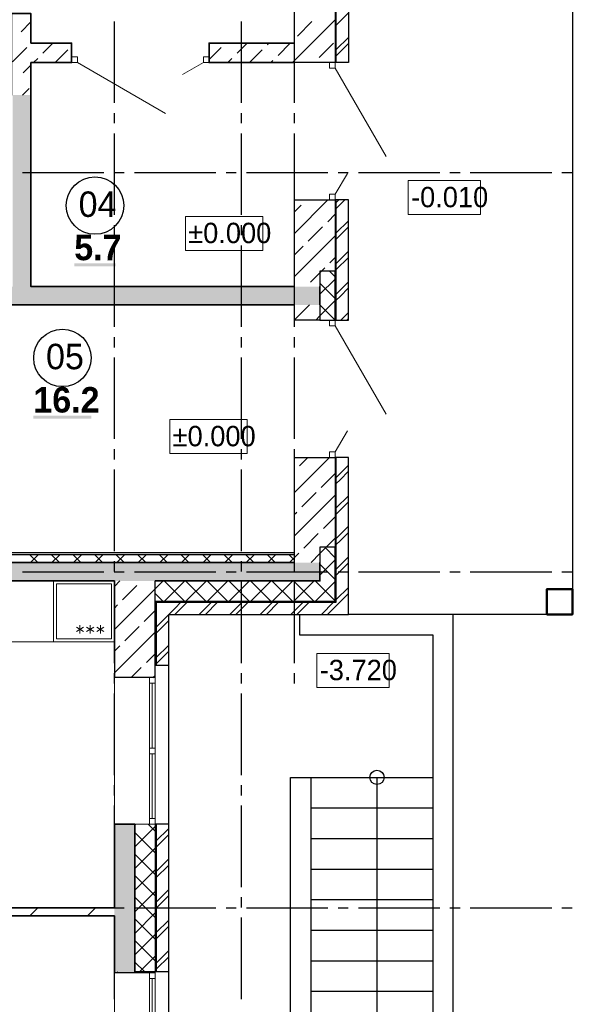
# Model space of a CAD drawing. Header units: millimetres. Extents: x 259029 to 2494469, y -731578 to -57567.
# Tile 189 of 253: x 474135 to 479614, y -585595 to -575927. Entities that reach past the tile are written whole.
import ezdxf
from ezdxf import colors
from ezdxf.entities.mleader import LeaderData, LeaderLine
from ezdxf.math import Vec2, Vec3

# ---------------------------------------------------------------- set-up
doc = ezdxf.new("R2010")
doc.units = ezdxf.units.MM
for name, color, linetype in [('PDF _Геометрия', 7, 'Continuous'), ('PDF _Сплошная заливка', 7, 'Continuous'), ('PDF _Текст', 7, 'Continuous')]:
    doc.layers.add(name, color=color, linetype=linetype)
for name, color, linetype, lineweight in [('Выноски', 20, 'Continuous', 20), ('РАЗРЕЗЫ', 10, 'Continuous', 60), ('Символы 0.20', 1, 'Continuous', 20)]:
    doc.layers.add(name, color=color, linetype=linetype, lineweight=lineweight)
doc.styles.add('PDF Century Gothic', font='GOTHIC.TTF')
doc.styles.add('PDF Century Gothic Bold', font='GOTHICB.TTF')
doc.styles.add('ГОСТ', font='GOST_Common.ttf')

# ---------------------------------------------------------------- blocks, each defined once
blk = doc.blocks.new('_None')
blk = doc.blocks.new('ааапп')
at = {"layer": 'Символы 0.20'}
ml = blk.add_multileader_mtext('Standard', dxfattribs=at)
ml.set_content('7(л.6)', color=256, style='ГОСТ')
ml.set_leader_properties(color=256, linetype='ByLayer', lineweight=-1)
ml.set_arrow_properties(name='NONE')
ml.build(insert=Vec2(0, 0))
ml.multileader.update_dxf_attribs({"text_left_attachment_type": 6, "text_right_attachment_type": 6, "dogleg_length": 0.25, "arrow_head_size": 200, "scale": 100})
ctx = ml.context
ctx.base_point, ctx.scale, ctx.char_height, ctx.arrow_head_size, ctx.landing_gap_size, ctx.plane_origin = Vec3(614110.1, -566038.8), 100, 250, 200, 25, Vec3(615324.2, -568173.2)
ctx.left_attachment, ctx.right_attachment = 6, 6
notes = []
notes.append((ctx, [(0, (1, 1, 0), (614085.1, -566038.8), (1, 0), 25, [(0, [(614013.3, -566718.2)], 0, [])])]))
ctx.mtext.insert, ctx.mtext.width, ctx.mtext.flow_direction = Vec3(614135.1, -565738.8), 792.21, 5
ml = blk.add_multileader_mtext('Standard', dxfattribs=at)
ml.set_content('9(л.9)', color=256, style='ГОСТ')
ml.set_leader_properties(color=256, linetype='ByLayer', lineweight=-1)
ml.set_arrow_properties(name='NONE')
ml.build(insert=Vec2(0, 0))
ml.multileader.update_dxf_attribs({"text_left_attachment_type": 6, "text_right_attachment_type": 6, "dogleg_length": 0.25, "arrow_head_size": 200, "scale": 100})
ctx = ml.context
ctx.base_point, ctx.scale, ctx.char_height, ctx.arrow_head_size, ctx.landing_gap_size, ctx.plane_origin = Vec3(612576, -566882.5), 100, 250, 200, 25, Vec3(613790.1, -569016.9)
ctx.left_attachment, ctx.right_attachment = 6, 6
notes.append((ctx, [(0, (1, 1, 0), (612551, -566882.5), (1, 0), 25, [(0, [(612479.2, -567561.9)], 0, [])])]))
ctx.mtext.insert, ctx.mtext.width, ctx.mtext.flow_direction = Vec3(612601, -566582.5), 792.21, 5
ml = blk.add_multileader_mtext('Standard', dxfattribs=at)
ml.set_content('9(л.9)', color=256, style='ГОСТ')
ml.set_leader_properties(color=256, linetype='ByLayer', lineweight=-1)
ml.set_arrow_properties(name='NONE')
ml.build(insert=Vec2(0, 0))
ml.multileader.update_dxf_attribs({"text_left_attachment_type": 6, "text_right_attachment_type": 6, "dogleg_length": 0.25, "arrow_head_size": 200, "scale": 100})
ctx = ml.context
ctx.base_point, ctx.scale, ctx.char_height, ctx.arrow_head_size, ctx.landing_gap_size, ctx.plane_origin = Vec3(613380, -569466.9), 100, 250, 200, 25, Vec3(611024.5, -571187.9)
ctx.left_attachment, ctx.right_attachment = 6, 6
notes.append((ctx, [(1, (1, 1, 0), (613355, -569466.9), (1, 0), 25, [(0, [(612832.1, -569802.7)], 0, [])])]))
ctx.mtext.insert, ctx.mtext.width, ctx.mtext.flow_direction = Vec3(613405, -569166.9), 792.21, 5
ml = blk.add_multileader_mtext('Standard', dxfattribs=at)
ml.set_content('по7(л.6)', color=256, style='ГОСТ')
ml.set_leader_properties(color=256, linetype='ByLayer', lineweight=-1)
ml.set_arrow_properties(name='NONE')
ml.build(insert=Vec2(0, 0))
ml.multileader.update_dxf_attribs({"text_left_attachment_type": 6, "text_right_attachment_type": 6, "dogleg_length": 0.25, "arrow_head_size": 200, "scale": 100})
ctx = ml.context
ctx.base_point, ctx.scale, ctx.char_height, ctx.arrow_head_size, ctx.landing_gap_size, ctx.plane_origin = Vec3(609782.7, -570717.4), 100, 250, 200, 25, Vec3(612513.4, -570395.2)
ctx.left_attachment, ctx.right_attachment = 6, 6
notes.append((ctx, [(1, (1, 1, 0), (610957.7, -570717.4), (-1, 0), 25, [(0, [(611147.2, -569654.4)], 0, [])])]))
ctx.mtext.insert, ctx.mtext.width, ctx.mtext.defined_height, ctx.mtext.flow_direction = Vec3(609807.7, -570417.4), 1094.387, 742.8, 5
ml = blk.add_multileader_mtext('Standard', dxfattribs=at)
ml.set_content('по 8 2(л.6)', color=256, style='ГОСТ')
ml.set_leader_properties(color=256, linetype='ByLayer', lineweight=-1)
ml.set_arrow_properties(name='NONE')
ml.build(insert=Vec2(0, 0))
ml.multileader.update_dxf_attribs({"text_left_attachment_type": 6, "text_right_attachment_type": 6, "dogleg_length": 0.25, "arrow_head_size": 200, "scale": 100})
ctx = ml.context
ctx.base_point, ctx.scale, ctx.char_height, ctx.arrow_head_size, ctx.landing_gap_size, ctx.plane_origin = Vec3(614087, -570266.1), 100, 250, 200, 25, Vec3(615301.2, -572400.6)
ctx.left_attachment, ctx.right_attachment = 6, 6
notes.append((ctx, [(0, (1, 1, 0), (614062, -570266.1), (1, 0), 25, [(0, [(613990.2, -570945.5)], 0, [])])]))
ctx.mtext.insert, ctx.mtext.width, ctx.mtext.flow_direction = Vec3(614112, -569966.1), 792.21, 5
ml = blk.add_multileader_mtext('Standard', dxfattribs=at)
ml.set_content('4(л.6)', color=256, style='ГОСТ')
ml.set_leader_properties(color=256, linetype='ByLayer', lineweight=-1)
ml.set_arrow_properties(name='NONE')
ml.build(insert=Vec2(0, 0))
ml.multileader.update_dxf_attribs({"text_left_attachment_type": 6, "text_right_attachment_type": 6, "dogleg_length": 0.25, "arrow_head_size": 200, "scale": 100})
ctx = ml.context
ctx.base_point, ctx.scale, ctx.char_height, ctx.arrow_head_size, ctx.landing_gap_size, ctx.plane_origin = Vec3(611257.3, -571855.8), 100, 250, 200, 25, Vec3(612471.5, -574008.5)
ctx.left_attachment, ctx.right_attachment = 6, 6
notes.append((ctx, [(0, (1, 1, 0), (611232.3, -571855.8), (1, 0), 25, [(0, [(611050.1, -572508.2)], 0, [])])]))
ctx.mtext.insert, ctx.mtext.width, ctx.mtext.defined_height, ctx.mtext.flow_direction = Vec3(611282.3, -571555.8), 1018.139, 759.8, 5
ml = blk.add_multileader_mtext('Standard', dxfattribs=at)
ml.set_content('2(л.6)', color=256, style='ГОСТ')
ml.set_leader_properties(color=256, linetype='ByLayer', lineweight=-1)
ml.set_arrow_properties(name='NONE')
ml.build(insert=Vec2(0, 0))
ml.multileader.update_dxf_attribs({"text_left_attachment_type": 6, "text_right_attachment_type": 6, "dogleg_length": 0.25, "arrow_head_size": 200, "scale": 100})
ctx = ml.context
ctx.base_point, ctx.scale, ctx.char_height, ctx.arrow_head_size, ctx.landing_gap_size, ctx.plane_origin = Vec3(614145.2, -573671), 100, 250, 200, 25, Vec3(615359.3, -575805.5)
ctx.left_attachment, ctx.right_attachment = 6, 6
notes.append((ctx, [(0, (1, 1, 0), (614120.2, -573671), (1, 0), 25, [(0, [(614048.4, -574350.4)], 0, [])])]))
ctx.mtext.insert, ctx.mtext.width, ctx.mtext.flow_direction = Vec3(614170.2, -573371), 792.21, 5
ml = blk.add_multileader_mtext('Standard', dxfattribs=at)
ml.set_content('4(л.6)', color=256, style='ГОСТ')
ml.set_leader_properties(color=256, linetype='ByLayer', lineweight=-1)
ml.set_arrow_properties(name='NONE')
ml.build(insert=Vec2(0, 0))
ml.multileader.update_dxf_attribs({"text_left_attachment_type": 6, "text_right_attachment_type": 6, "dogleg_length": 0.25, "arrow_head_size": 200, "scale": 100})
ctx = ml.context
ctx.base_point, ctx.scale, ctx.char_height, ctx.arrow_head_size, ctx.landing_gap_size, ctx.plane_origin = Vec3(611257.3, -575385.8), 100, 250, 200, 25, Vec3(612471.5, -577538.5)
ctx.left_attachment, ctx.right_attachment = 6, 6
notes.append((ctx, [(0, (1, 1, 0), (611232.3, -575385.8), (1, 0), 25, [(0, [(611050.1, -576038.2)], 0, [])])]))
ctx.mtext.insert, ctx.mtext.width, ctx.mtext.defined_height, ctx.mtext.flow_direction = Vec3(611282.3, -575085.8), 1018.139, 759.8, 5
ml = blk.add_multileader_mtext('Standard', dxfattribs=at)
ml.set_content('2(л.6)', color=256, style='ГОСТ')
ml.set_leader_properties(color=256, linetype='ByLayer', lineweight=-1)
ml.set_arrow_properties(name='NONE')
ml.build(insert=Vec2(0, 0))
ml.multileader.update_dxf_attribs({"text_left_attachment_type": 6, "text_right_attachment_type": 6, "dogleg_length": 0.25, "arrow_head_size": 200, "scale": 100})
ctx = ml.context
ctx.base_point, ctx.scale, ctx.char_height, ctx.arrow_head_size, ctx.landing_gap_size, ctx.plane_origin = Vec3(614118.4, -576974.3), 100, 250, 200, 25, Vec3(615332.5, -579108.8)
ctx.left_attachment, ctx.right_attachment = 6, 6
notes.append((ctx, [(0, (1, 1, 0), (614093.4, -576974.3), (1, 0), 25, [(0, [(614021.6, -577653.7)], 0, [])])]))
ctx.mtext.insert, ctx.mtext.width, ctx.mtext.flow_direction = Vec3(614143.4, -576674.3), 792.21, 5
ml = blk.add_multileader_mtext('Standard', dxfattribs=at)
ml.set_content('2(л.6)', color=256, style='ГОСТ')
ml.set_leader_properties(color=256, linetype='ByLayer', lineweight=-1)
ml.set_arrow_properties(name='NONE')
ml.build(insert=Vec2(0, 0))
ml.multileader.update_dxf_attribs({"text_left_attachment_type": 6, "text_right_attachment_type": 6, "dogleg_length": 0.25, "arrow_head_size": 200, "scale": 100})
ctx = ml.context
ctx.base_point, ctx.scale, ctx.char_height, ctx.arrow_head_size, ctx.landing_gap_size, ctx.plane_origin = Vec3(614087, -580264.1), 100, 250, 200, 25, Vec3(615301.2, -582398.5)
ctx.left_attachment, ctx.right_attachment = 6, 6
notes.append((ctx, [(0, (1, 1, 0), (614062, -580264.1), (1, 0), 25, [(0, [(613990.2, -580943.4)], 0, [])])]))
ctx.mtext.insert, ctx.mtext.width, ctx.mtext.flow_direction = Vec3(614112, -579964.1), 792.21, 5
ml = blk.add_multileader_mtext('Standard', dxfattribs=at)
ml.set_content('4(л.6)', color=256, style='ГОСТ')
ml.set_leader_properties(color=256, linetype='ByLayer', lineweight=-1)
ml.set_arrow_properties(name='NONE')
ml.build(insert=Vec2(0, 0))
ml.multileader.update_dxf_attribs({"text_left_attachment_type": 6, "text_right_attachment_type": 6, "dogleg_length": 0.25, "arrow_head_size": 200, "scale": 100})
ctx = ml.context
ctx.base_point, ctx.scale, ctx.char_height, ctx.arrow_head_size, ctx.landing_gap_size, ctx.plane_origin = Vec3(611257.3, -581853.8), 100, 250, 200, 25, Vec3(612471.5, -584006.4)
ctx.left_attachment, ctx.right_attachment = 6, 6
notes.append((ctx, [(0, (1, 1, 0), (611232.3, -581853.8), (1, 0), 25, [(0, [(611050.1, -582506.1)], 0, [])])]))
ctx.mtext.insert, ctx.mtext.width, ctx.mtext.defined_height, ctx.mtext.flow_direction = Vec3(611282.3, -581553.8), 1018.139, 759.8, 5
ml = blk.add_multileader_mtext('Standard', dxfattribs=at)
ml.set_content('2(л.6)', color=256, style='ГОСТ')
ml.set_leader_properties(color=256, linetype='ByLayer', lineweight=-1)
ml.set_arrow_properties(name='NONE')
ml.build(insert=Vec2(0, 0))
ml.multileader.update_dxf_attribs({"text_left_attachment_type": 6, "text_right_attachment_type": 6, "dogleg_length": 0.25, "arrow_head_size": 200, "scale": 100})
ctx = ml.context
ctx.base_point, ctx.scale, ctx.char_height, ctx.arrow_head_size, ctx.landing_gap_size, ctx.plane_origin = Vec3(614087, -583505.6), 100, 250, 200, 25, Vec3(615301.2, -585640.1)
ctx.left_attachment, ctx.right_attachment = 6, 6
notes.append((ctx, [(0, (1, 1, 0), (614062, -583505.6), (1, 0), 25, [(0, [(613990.2, -584185)], 0, [])])]))
ctx.mtext.insert, ctx.mtext.width, ctx.mtext.flow_direction = Vec3(614112, -583205.6), 792.21, 5
ml = blk.add_multileader_mtext('Standard', dxfattribs=at)
ml.set_content('6(л.6)', color=256, style='ГОСТ')
ml.set_leader_properties(color=256, linetype='ByLayer', lineweight=-1)
ml.set_arrow_properties(name='NONE')
ml.build(insert=Vec2(0, 0))
ml.multileader.update_dxf_attribs({"text_left_attachment_type": 6, "text_right_attachment_type": 6, "dogleg_length": 0.25, "arrow_head_size": 200, "scale": 100})
ctx = ml.context
ctx.base_point, ctx.scale, ctx.char_height, ctx.arrow_head_size, ctx.landing_gap_size, ctx.plane_origin = Vec3(614153.7, -586766.3), 100, 250, 200, 25, Vec3(615367.8, -588900.8)
ctx.left_attachment, ctx.right_attachment = 6, 6
notes.append((ctx, [(0, (1, 1, 0), (614128.7, -586766.3), (1, 0), 25, [(0, [(614056.9, -587445.7)], 0, [])])]))
ctx.mtext.insert, ctx.mtext.width, ctx.mtext.flow_direction = Vec3(614178.7, -586466.3), 792.21, 5
for ctx, leaders in notes:
    for number, flags, end, landing, length, lines in leaders:
        leader = LeaderData()
        leader.index, (leader.has_last_leader_line, leader.has_dogleg_vector, leader.attachment_direction) = number, flags
        leader.last_leader_point, leader.dogleg_vector, leader.dogleg_length = Vec3(end), Vec3(landing), length
        for number, points, colour, breaks in lines:
            line = LeaderLine()
            line.index, line.vertices, line.color, line.breaks = number, Vec3.list(points), colors.encode_raw_color(colour), breaks
            leader.lines.append(line)
        ctx.leaders.append(leader)

msp = doc.modelspace()

# ---------------------------------------------------------------- hatches: boundary and pattern name
at = {"layer": 'PDF _Сплошная заливка', "true_color": 0xf1f1f1, "transparency": 33554559}
msp.add_hatch(color=7, dxfattribs=at).paths.add_polyline_path([(477085.7, -581257.5), (469465.7, -581257.5), (469465.7, -581437.5), (471665.7, -581437.5), (471665.7, -581437.3), (471745.7, -581437.3), (471745.7, -581437.5), (477085.7, -581437.5)])

# ---------------------------------------------------------------- linework, layer by layer
at = {"layer": 'PDF _Геометрия', "lineweight": 25}
for points in [[(475595.7, -573087.5), (477365.7, -573087.5), (477365.7, -576347.5), (477235.7, -576347.5)], [(477365.7, -573087.5), (479565.7, -573087.5), (479565.7, -581767.5), (477365.7, -581767.5)], [(477245.7, -576347.5), (477245.7, -575702.5)], [(477245.7, -575981.3), (477365.7, -575861.3)], [(475065.7, -576744.4), (475065.7, -575944.4)], [(476315.7, -576744.4), (476315.7, -575944.4)], [(476835.7, -576744.4), (476835.7, -575944.4)], [(477245.7, -576221.3), (477365.7, -576101.3)], [(477245.7, -576281.3), (477282.7, -576244.4), (477365.7, -576161.3)], [(475065.7, -576944.4), (475065.7, -576844.4)], [(476315.7, -576944.4), (476315.7, -576844.4)], [(476835.7, -576944.4), (476835.7, -576844.4)], [(475065.7, -577844.4), (475065.7, -577044.4)], [(476315.7, -577844.4), (476315.7, -577044.4)], [(476835.7, -577844.4), (476835.7, -577044.4)], [(474162.7, -577427.5), (474962.7, -577427.5)], [(475062.7, -577427.5), (475162.7, -577427.5)], [(475262.7, -577427.5), (476062.7, -577427.5)], [(476162.7, -577427.5), (476262.7, -577427.5)], [(476362.7, -577427.5), (477162.7, -577427.5)], [(477262.7, -577427.5), (477362.7, -577427.5)], [(477462.7, -577427.5), (478262.7, -577427.5)], [(478362.7, -577427.5), (478462.7, -577427.5)], [(478562.7, -577427.5), (479362.7, -577427.5)], [(479462.7, -577427.5), (479562.7, -577427.5)], [(477085.7, -578877.5), (477365.7, -578877.5), (477365.7, -577697.5), (477235.7, -577697.5)], [(477245.7, -577721.3), (477269.6, -577697.5)], [(477245.7, -577781.3), (477329.6, -577697.5)], [(477245.7, -578877.5), (477245.7, -577697.5)], [(475065.7, -578044.4), (475065.7, -577944.4)], [(476315.7, -578044.4), (476315.7, -577944.4)], [(476835.7, -578044.4), (476835.7, -577944.4)], [(477245.7, -578021.3), (477365.7, -577901.3)], [(477245.7, -578081.3), (477282.7, -578044.4)], [(477282.7, -578044.4), (477365.7, -577961.3)], [(475065.7, -578944.4), (475065.7, -578144.4)], [(476315.7, -578944.4), (476315.7, -578144.4)], [(476835.7, -578944.4), (476835.7, -578144.4)], [(477245.7, -578321.3), (477365.7, -578201.3)], [(477245.7, -578381.3), (477365.7, -578261.3)], [(477235.7, -578877.5), (477235.7, -578397.5)], [(477245.7, -578621.3), (477365.7, -578501.3)], [(477245.7, -578681.3), (477282.7, -578644.4), (477365.7, -578561.3)], [(477289.6, -578877.5), (477365.7, -578801.3)], [(477349.5, -578877.5), (477365.7, -578861.3)], [(475065.7, -579144.4), (475065.7, -579044.4)], [(476315.7, -579144.4), (476315.7, -579044.4)], [(476835.7, -579144.4), (476835.7, -579044.4)], [(475065.7, -580044.4), (475065.7, -579244.4)], [(476315.7, -580044.4), (476315.7, -579244.4)], [(476835.7, -580044.4), (476835.7, -579244.4)], [(475065.7, -580244.4), (475065.7, -580144.4)], [(476315.7, -580244.4), (476315.7, -580144.4)], [(476835.7, -580244.4), (476835.7, -580144.4)], [(475475.7, -581647.5), (477245.7, -581647.5), (477245.7, -580227.5)], [(475595.7, -581767.5), (477365.7, -581767.5), (477365.7, -580227.5), (477235.7, -580227.5)], [(475065.7, -581144.4), (475065.7, -580344.4)], [(476315.7, -581144.4), (476315.7, -580344.4)], [(476835.7, -581144.4), (476835.7, -580344.4)], [(477245.7, -580421.3), (477365.7, -580301.3)], [(477245.7, -580481.3), (477282.7, -580444.4), (477365.7, -580361.3)], [(477245.7, -580721.3), (477365.7, -580601.3)], [(477245.7, -580781.3), (477365.7, -580661.3)], [(477245.7, -581021.3), (477365.7, -580901.3)], [(477245.7, -581081.3), (477282.7, -581044.4), (477365.7, -580961.3)], [(475465.7, -581637.5), (477235.7, -581637.5), (477235.7, -581107.5)], [(470165.7, -581157.5), (476835.7, -581157.5)], [(470165.7, -581177.5), (476835.7, -581177.5)], [(475065.7, -581344.4), (475065.7, -581244.4)], [(476315.7, -581344.4), (476315.7, -581244.4)], [(476835.7, -581344.4), (476835.7, -581244.4)], [(477245.7, -581321.3), (477365.7, -581201.3)], [(477245.7, -581381.3), (477365.7, -581261.3)], [(474162.7, -581347.5), (474962.7, -581347.5)], [(475062.7, -581347.5), (475162.7, -581347.5)], [(475262.7, -581347.5), (476062.7, -581347.5)], [(476162.7, -581347.5), (476262.7, -581347.5)], [(476362.7, -581347.5), (477162.7, -581347.5)], [(477262.7, -581347.5), (477362.7, -581347.5)], [(477462.7, -581347.5), (478262.7, -581347.5)], [(478362.7, -581347.5), (478462.7, -581347.5)], [(478562.7, -581347.5), (479362.7, -581347.5)], [(479462.7, -581347.5), (479562.7, -581347.5)], [(475065.7, -582244.4), (475065.7, -581444.4)], [(476315.7, -582244.4), (476315.7, -581444.4)], [(476835.7, -582244.4), (476835.7, -581444.4)], [(477245.7, -581621.3), (477365.7, -581501.3)], [(477159.6, -581767.5), (477282.7, -581644.4), (477365.7, -581561.3)], [(475475.7, -581651.3), (475479.5, -581647.5)], [(475475.7, -581647.5), (475475.7, -582267.5)], [(475599.6, -581767.5), (475662.7, -581704.4), (475719.6, -581647.5)], [(475659.5, -581767.5), (475662.7, -581764.4), (475779.6, -581647.5)], [(475899.5, -581767.5), (476019.6, -581647.5)], [(475959.6, -581767.5), (476079.5, -581647.5)], [(476199.6, -581767.5), (476262.7, -581704.4), (476319.6, -581647.5)], [(476259.5, -581767.5), (476262.7, -581764.4), (476379.6, -581647.5)], [(476499.5, -581767.5), (476619.6, -581647.5)], [(476559.6, -581767.5), (476679.5, -581647.5)], [(476799.6, -581767.5), (476862.7, -581704.4), (476919.6, -581647.5)], [(476859.5, -581767.5), (476862.7, -581764.4), (476979.6, -581647.5)], [(477099.6, -581767.5), (477219.6, -581647.5)], [(475475.7, -581891.3), (475595.7, -581771.3)], [(475595.7, -581767.5), (475595.7, -591021.4)], [(476885.7, -581767.5), (476885.7, -581967.5), (478195.7, -581967.5), (478195.7, -588467.5)], [(476995.7, -588467.5), (478395.7, -588467.5), (478395.7, -581767.5)], [(475475.7, -581951.3), (475595.7, -581831.3)], [(475475.7, -582191.3), (475595.7, -582071.3)], [(475475.7, -582251.3), (475482.7, -582244.4), (475595.7, -582131.3)], [(475595.7, -582267.5), (475465.7, -582267.5)], [(475065.7, -582444.4), (475065.7, -582344.4)], [(476315.7, -582444.4), (476315.7, -582344.4)], [(476835.7, -582444.4), (476835.7, -582344.4)], [(475065.7, -583344.4), (475065.7, -582544.4)], [(476315.7, -583344.4), (476315.7, -582544.4)], [(475595.7, -589547.5), (476795.7, -589547.5), (476795.7, -583367.5), (478195.7, -583367.5)], [(476995.7, -583367.5), (476995.7, -589747.5), (475595.7, -589747.5)], [(477645.7, -583367.5), (477645.7, -588467.5)], [(475065.7, -583544.4), (475065.7, -583444.4)], [(476315.7, -583544.4), (476315.7, -583444.4)], [(475065.7, -584444.4), (475065.7, -583644.4)], [(476315.7, -584444.4), (476315.7, -583644.4)], [(476995.7, -583667.5), (478195.7, -583667.5)], [(475465.7, -583827.5), (475465.7, -585277.7)], [(475595.7, -583827.5), (475465.7, -583827.5)], [(475475.7, -583827.5), (475475.7, -585277.7)], [(475475.7, -583991.3), (475595.7, -583871.3)], [(475482.7, -584044.4), (475595.7, -583931.3)], [(475475.7, -584051.3), (475482.7, -584044.4)], [(476995.7, -583967.5), (478195.7, -583967.5)], [(475475.7, -584291.3), (475595.7, -584171.3)], [(475475.7, -584351.3), (475595.7, -584231.3)], [(476995.7, -584267.5), (478195.7, -584267.5)], [(475475.7, -584591.3), (475595.7, -584471.3)], [(475482.7, -584644.4), (475595.7, -584531.3)], [(475065.7, -584644.4), (475065.7, -584544.4)], [(476315.7, -584644.4), (476315.7, -584544.4)], [(476995.7, -584567.5), (478195.7, -584567.5)], [(474162.7, -584647.5), (474962.7, -584647.5)], [(475062.7, -584647.5), (475162.7, -584647.5)], [(475262.7, -584647.5), (476062.7, -584647.5)], [(475475.7, -584651.3), (475482.7, -584644.4)], [(476162.7, -584647.5), (476262.7, -584647.5)], [(476362.7, -584647.5), (477162.7, -584647.5)], [(477262.7, -584647.5), (477362.7, -584647.5)], [(477462.7, -584647.5), (478262.7, -584647.5)], [(478362.7, -584647.5), (478462.7, -584647.5)], [(478562.7, -584647.5), (479362.7, -584647.5)], [(479462.7, -584647.5), (479562.7, -584647.5)], [(475065.7, -585544.4), (475065.7, -584744.4)], [(475475.7, -584891.3), (475595.7, -584771.3)], [(476315.7, -585544.4), (476315.7, -584744.4)], [(475475.7, -584951.3), (475595.7, -584831.3)], [(476995.7, -584867.5), (478195.7, -584867.5)], [(475475.7, -585191.3), (475595.7, -585071.3)], [(475482.7, -585244.4), (475595.7, -585131.3)], [(476995.7, -585167.5), (478195.7, -585167.5)], [(475595.7, -585277.7), (475465.7, -585277.7)], [(475475.7, -585251.3), (475482.7, -585244.4)], [(476995.7, -585467.5), (478195.7, -585467.5)]]:
    msp.add_lwpolyline(points, dxfattribs=at)
at = {"layer": 'PDF _Геометрия', "color": 9, "lineweight": 25, "true_color": 0xc8c8a0}
for points in [[(476835.7, -576157.6), (476835.7, -575702.6), (477179.7, -575702.6), (477235.7, -575702.6), (477235.7, -576347.6), (477179.7, -576347.6), (476835.7, -576347.6)], [(476835.7, -576328.2), (477179.1, -575984.8), (477235.7, -575928.2)], [(476864.3, -576087.5), (477005.8, -575946.1)], [(477076.5, -576299.6), (477125.9, -576250.1), (477217.9, -576158.2)], [(476835.7, -578025.3), (477163.5, -577697.5)], [(476835.7, -578547.6), (476835.7, -577697.6), (477179.7, -577697.6), (477235.7, -577697.6), (477235.7, -578397.6), (477085.7, -578397.6), (477085.7, -578547.6)], [(476835.7, -577813.1), (476899.7, -577749.2)], [(476949.2, -577699.7), (476951.4, -577697.5)], [(477161.3, -577911.8), (477235.7, -577837.4)], [(476835.7, -578449.5), (477235.7, -578049.5)], [(476970.4, -578102.7), (477111.8, -577961.3)], [(476835.7, -578237.4), (476920.9, -578152.2)], [(477182.5, -578314.9), (477235.7, -578261.7)], [(476991.6, -578505.8), (477085.7, -578411.7)], [(477099.9, -578397.5), (477133, -578364.4)], [(476835.7, -578873.8), (476982, -578727.5)], [(477085.7, -578877.6), (476835.7, -578877.6), (476835.7, -578727.6)], [(477085.7, -578727.6), (477085.7, -578877.6)], [(477044.2, -578877.5), (477085.7, -578835.9)], [(476835.7, -580570.8), (477179.1, -580227.5)], [(476835.7, -581257.6), (476835.7, -580227.6), (477179.7, -580227.6), (477235.7, -580227.6), (477235.7, -581107.6), (477085.7, -581107.6), (477085.7, -581257.6)], [(476885.6, -580308.9), (476967, -580227.5)], [(476835.7, -580358.7), (476836.1, -580358.4)], [(477097.7, -580521), (477235.7, -580383)], [(476835.7, -580995.1), (477235.7, -580595.1)], [(476906.8, -580712), (477048.2, -580570.5)], [(476835.7, -580783), (476857.3, -580761.4)], [(477118.9, -580924.1), (477235.7, -580807.2)], [(476928, -581115), (477069.4, -580973.6)], [(477147.6, -581107.5), (477235.7, -581019.4)], [(476835.7, -581207.2), (476878.5, -581164.5)], [(476997.6, -581257.5), (477085.7, -581169.4)], [(475065.7, -581492.3), (475120.6, -581437.5)], [(475065.7, -581437.6), (475065.7, -582387.6)], [(475465.7, -582387.6), (475465.7, -581437.6)], [(475065.7, -581916.6), (475465.7, -581516.6)], [(475146.1, -581624.1), (475287.5, -581482.7)], [(475065.7, -581704.5), (475096.6, -581673.6)], [(475358.2, -581836.3), (475465.7, -581728.7)], [(475167.3, -582027.2), (475308.7, -581885.8)], [(475065.7, -582340.8), (475465.7, -581940.8)], [(475065.7, -582128.7), (475117.8, -582076.7)], [(475379.4, -582239.3), (475465.7, -582153)], [(475231.2, -582387.5), (475329.9, -582288.8)], [(475465.7, -582387.6), (475409.7, -582387.6), (475065.7, -582387.6)], [(475443.4, -582387.5), (475465.7, -582365.1)], [(475065.7, -585277.6), (475065.7, -585287.6)], [(475465.7, -585287.6), (475409.7, -585287.6), (475065.7, -585287.6)], [(475088.9, -585287.5), (475098.9, -585277.5)], [(475465.7, -585287.6), (475465.7, -585277.6), (475265.7, -585277.6)]]:
    msp.add_lwpolyline(points, dxfattribs=at)
at = {"layer": 'PDF _Геометрия', "color": 191, "lineweight": 35, "true_color": 0xc8aaf2}
for points in [[(474055.7, -576667.6), (474055.7, -575867.6), (474189.7, -575867.6), (474245.7, -575867.6), (474245.7, -576157.6)], [(474149, -576045), (474245.7, -575948.4)], [(474064.2, -576342), (474205.6, -576200.6)], [(474245.7, -576157.6), (474645.7, -576157.6), (474645.7, -576291.6), (474645.7, -576347.6), (474245.7, -576347.6), (474245.7, -576667.6)], [(474361.2, -576257.2), (474460.9, -576157.5)], [(476835.7, -576347.6), (475995.7, -576347.6), (475995.7, -576291.6), (475995.7, -576157.6), (476835.7, -576157.6)], [(475995.7, -576319.7), (476114.8, -576200.6)], [(476270.4, -576257.2), (476370.1, -576157.5)], [(476567.4, -576172.3), (476582.2, -576157.5)], [(476673.4, -576278.4), (476794.3, -576157.5)], [(474270.9, -576347.5), (474311.7, -576306.7)], [(474483, -576347.5), (474608.7, -576221.8)], [(476180.1, -576347.5), (476220.9, -576306.7)], [(476392.2, -576347.5), (476517.9, -576221.8)], [(474170.3, -576448.1), (474245.7, -576372.6)], [(476604.3, -576347.5), (476623.9, -576327.9)], [(476816.5, -576347.5), (476835.7, -576328.2)], [(474163, -576667.5), (474226.8, -576603.7)]]:
    msp.add_lwpolyline(points, dxfattribs=at)
at = {"layer": 'PDF _Геометрия', "lineweight": 13}
for points in [[(474645.7, -576347.5), (474701.7, -576347.5), (474701.7, -576291.5), (474645.7, -576291.5)], [(475939.7, -576347.5), (475995.7, -576347.5), (475995.7, -576291.5), (475939.7, -576291.5)], [(477235.7, -576347.5), (477235.7, -576403.5), (477179.7, -576403.5), (477179.7, -576347.5)], [(477235.7, -577641.5), (477235.7, -577697.5), (477179.7, -577697.5), (477179.7, -577641.5)], [(477235.7, -578877.5), (477235.7, -578933.5), (477179.7, -578933.5), (477179.7, -578877.5)], [(477235.7, -580171.5), (477235.7, -580227.5), (477179.7, -580227.5), (477179.7, -580171.5)], [(475065.7, -582037.5), (475065.7, -581437.5), (474465.7, -581437.5), (474465.7, -582037.5)], [(475035.7, -581467.5), (475035.7, -582007.5), (474495.7, -582007.5), (474495.7, -581467.5)], [(475409.7, -582387.5), (475409.7, -582443.5), (475465.7, -582443.5), (475465.7, -582387.5)], [(475409.7, -583079.5), (475409.7, -583135.5), (475465.7, -583135.5), (475465.7, -583079.5)], [(475409.7, -583827.5), (475409.7, -583771.5), (475465.7, -583771.5), (475465.7, -583827.5)], [(475409.7, -585287.5), (475409.7, -585343.5), (475465.7, -585343.5), (475465.7, -585287.5)]]:
    msp.add_lwpolyline(points, close=True, dxfattribs=at)
for points in [[(474701.7, -576347.5), (475567.3, -576847.2)], [(475939.7, -576347.5), (475734.1, -576466.2)], [(477235.7, -576403.6), (477735.4, -577269.2)], [(477235.7, -577641.6), (477354.4, -577436)], [(477085.7, -578411.7), (477099.9, -578397.5)], [(477235.7, -578452.9), (477180.3, -578397.5)], [(477085.7, -578623.8), (477235.7, -578473.8)], [(477235.7, -578665), (477085.7, -578515)], [(477085.7, -578835.9), (477235.7, -578685.9)], [(477235.7, -578877.2), (477085.7, -578727.2)], [(477235.7, -578933.6), (477735.4, -579799.2)], [(477235.7, -580171.6), (477354.4, -579965.9)], [(477085.7, -581169.4), (477147.6, -581107.5)], [(477235.7, -581210.6), (477132.6, -581107.5)], [(474312.7, -581257.5), (474232.8, -581177.5)], [(474239.9, -581257.5), (474319.9, -581177.5)], [(474524.9, -581257.5), (474444.9, -581177.5)], [(474452, -581257.5), (474532, -581177.5)], [(474737, -581257.5), (474657, -581177.5)], [(474664.2, -581257.5), (474744.2, -581177.5)], [(474949.1, -581257.5), (474869.1, -581177.5)], [(474876.3, -581257.5), (474956.3, -581177.5)], [(475161.3, -581257.5), (475081.3, -581177.5)], [(475088.4, -581257.5), (475168.4, -581177.5)], [(475373.4, -581257.5), (475293.4, -581177.5)], [(475300.6, -581257.5), (475380.6, -581177.5)], [(475585.5, -581257.5), (475505.5, -581177.5)], [(475512.7, -581257.5), (475592.7, -581177.5)], [(475797.7, -581257.5), (475717.7, -581177.5)], [(475724.8, -581257.5), (475804.8, -581177.5)], [(476009.8, -581257.5), (475929.8, -581177.5)], [(475937, -581257.5), (476017, -581177.5)], [(476221.9, -581257.5), (476141.9, -581177.5)], [(476149.1, -581257.5), (476229.1, -581177.5)], [(476434.1, -581257.5), (476354.1, -581177.5)], [(476361.2, -581257.5), (476441.2, -581177.5)], [(476646.2, -581257.5), (476566.2, -581177.5)], [(476573.4, -581257.5), (476653.4, -581177.5)], [(476835.7, -581234.9), (476778.3, -581177.5)], [(476785.5, -581257.5), (476835.7, -581207.2)], [(477085.7, -581381.5), (477235.7, -581231.5)], [(477235.7, -581422.8), (477085.7, -581272.8)], [(475465.7, -581516.6), (475544.8, -581437.5)], [(475753.4, -581637.5), (475553.4, -581437.5)], [(475557, -581637.5), (475757, -581437.5)], [(475965.5, -581637.5), (475765.5, -581437.5)], [(475769.1, -581637.5), (475969.1, -581437.5)], [(476177.7, -581637.5), (475977.7, -581437.5)], [(475981.2, -581637.5), (476181.2, -581437.5)], [(476389.8, -581637.5), (476189.8, -581437.5)], [(476193.4, -581637.5), (476393.4, -581437.5)], [(476601.9, -581637.5), (476401.9, -581437.5)], [(476405.5, -581637.5), (476605.5, -581437.5)], [(476814.1, -581637.5), (476614.1, -581437.5)], [(476617.6, -581637.5), (476817.6, -581437.5)], [(477026.2, -581637.5), (476826.2, -581437.5)], [(476829.8, -581637.5), (477029.8, -581437.5)], [(477235.7, -581634.9), (477038.3, -581437.5)], [(477041.9, -581637.5), (477235.7, -581443.6)], [(475541.3, -581637.5), (475465.7, -581562)], [(474762.1, -581893.4), (474692.9, -581933.4)], [(474762.1, -581933.4), (474692.9, -581893.4)], [(474727.5, -581873.4), (474727.5, -581953.4)], [(474862.1, -581893.4), (474792.9, -581933.4)], [(474862.1, -581933.4), (474792.9, -581893.4)], [(474827.5, -581873.4), (474827.5, -581953.4)], [(474962.1, -581893.4), (474892.9, -581933.4)], [(474962.1, -581933.4), (474892.9, -581893.4)], [(474927.5, -581873.4), (474927.5, -581953.4)], [(471765.7, -582037.5), (475065.7, -582037.5)], [(475065.7, -582387.6), (475065.7, -583827.6)], [(475409.7, -582443.5), (475409.7, -583771.5)], [(475437.7, -582443.5), (475437.7, -583079.5)], [(475465.7, -582443.5), (475465.7, -583771.5)], [(475437.7, -583135.5), (475437.7, -583771.5)], [(475265.7, -583837.9), (475276.2, -583827.5)], [(475265.7, -583827.6), (475465.7, -583827.6)], [(475265.7, -584050), (475465.7, -583850)], [(475465.7, -583895.4), (475397.8, -583827.5)], [(475465.7, -584107.5), (475265.7, -583907.5)], [(475265.7, -584262.2), (475465.7, -584062.2)], [(475465.7, -584319.7), (475265.7, -584119.7)], [(475265.7, -584474.3), (475465.7, -584274.3)], [(475465.7, -584531.8), (475265.7, -584331.8)], [(475265.7, -584686.4), (475465.7, -584486.4)], [(475465.7, -584743.9), (475265.7, -584543.9)], [(475265.7, -584898.6), (475465.7, -584698.6)], [(475465.7, -584956.1), (475265.7, -584756.1)], [(475265.7, -585110.7), (475465.7, -584910.7)], [(475465.7, -585168.2), (475265.7, -584968.2)], [(475363.1, -585277.7), (475265.7, -585180.3)], [(475310.8, -585277.7), (475465.7, -585122.8)], [(475065.7, -585287.6), (475065.7, -587487.6)], [(475409.7, -585343.5), (475409.7, -587431.5)], [(475437.7, -585343.5), (475437.7, -586002.2)], [(475465.7, -585343.5), (475465.7, -587431.5)]]:
    msp.add_lwpolyline(points, dxfattribs=at)
at = {"layer": 'PDF _Геометрия', "lineweight": 35}
for points in [[(476835.7, -578547.6), (474245.7, -578547.6), (474245.7, -576667.6)], [(477085.7, -578727.6), (477085.7, -578547.6)], [(476835.7, -581257.6), (470165.7, -581257.6), (470165.7, -578727.6), (476835.7, -578727.6)], [(475465.7, -581437.6), (477085.7, -581437.6), (477085.7, -581257.6)], [(475065.7, -581437.6), (471745.7, -581437.6), (471745.7, -582117.6), (471665.7, -582117.6), (471325.7, -582117.6), (471325.7, -583647.6), (471245.7, -583647.6), (471245.7, -583247.6)], [(475265.7, -585277.6), (475265.7, -583827.6), (475065.7, -583827.6), (475065.7, -584647.6)], [(475065.7, -584647.6), (471825.7, -584647.6), (471745.7, -584647.6), (469545.7, -584647.6), (469465.7, -584647.6), (469465.7, -584847.6)], [(474234.7, -584727.5), (474314.7, -584647.5)], [(474800.4, -584727.5), (474880.4, -584647.5)], [(469545.7, -584847.6), (469545.7, -584727.6), (475065.7, -584727.6)], [(475065.7, -584727.6), (475065.7, -585277.6)]]:
    msp.add_lwpolyline(points, dxfattribs=at)
at = {"layer": 'PDF _Геометрия', "lineweight": 18}
for points in [[(477952.5, -577840.1), (478663.7, -577840.1), (478663.7, -577506.8), (477952.5, -577506.8)], [(475763.3, -578192.3), (476524.9, -578192.3), (476524.9, -577859), (475763.3, -577859)], [(475609.9, -580187.2), (476371.4, -580187.2), (476371.4, -579853.9), (475609.9, -579853.9)], [(477055.4, -582483.8), (477766.6, -582483.8), (477766.6, -582150.5), (477055.4, -582150.5)]]:
    msp.add_lwpolyline(points, close=True, dxfattribs=at)
at = {"layer": 'PDF _Геометрия', "lineweight": 50}
msp.add_lwpolyline([(479315.7, -581767.6), (479565.7, -581767.6), (479565.7, -581517.6), (479315.7, -581517.6)], close=True, dxfattribs=at)
at = {"layer": 'PDF _Геометрия', "lineweight": 25}
for centre, radius in [((474874.9, -577752.2), 281.9), ((474554.5, -579248), 281.9), ((477645.7, -583367.5), 70)]:
    msp.add_circle(centre, radius, dxfattribs=at)
at = {"layer": 'PDF _Сплошная заливка', "color": 7, "lineweight": 35, "true_color": 0xf1f1f1, "transparency": 33554559}
for points in [[(474065.7, -576667.5), (474065.7, -578547.5), (474245.7, -576667.5), (474245.7, -578547.5)], [(477085.7, -578547.5), (469485.7, -578547.5), (477085.7, -578727.5), (469485.7, -578727.5)]]:
    msp.add_solid(points, dxfattribs=at)
at = {"layer": 'PDF _Сплошная заливка', "lineweight": 25, "transparency": 33554559}
for points in [[(474671.1, -578349.6), (475077.2, -578349.6), (474671.1, -578318.2), (475077.2, -578318.2)], [(474269.1, -579845.3), (474837.6, -579845.3), (474269.1, -579814), (474837.6, -579814)]]:
    msp.add_solid(points, dxfattribs=at)
at = {"layer": 'PDF _Сплошная заливка', "color": 7, "lineweight": 25, "true_color": 0xf1f1f1, "transparency": 33554559}
msp.add_solid([(475065.7, -583827.5), (475065.7, -585277.5), (475265.7, -583827.5), (475265.7, -585277.5)], dxfattribs=at)

# ---------------------------------------------------------------- texts
at = {"layer": 'PDF _Текст', "attachment_point": 7}
for s, insert, char_height, style in [('04', (474714.2, -577867.3), 250, 'PDF Century Gothic'), ('-0.010', (477980.2, -577771.8), 200, 'PDF Century Gothic'), ('±0.000', (475791.1, -578124), 200, 'PDF Century Gothic'), ('5.7', (474671.1, -578292.3), 250, 'PDF Century Gothic Bold'), ('05', (474393.7, -579363), 250, 'PDF Century Gothic'), ('16.2', (474269.1, -579788), 250, 'PDF Century Gothic Bold'), ('±0.000', (475637.7, -580118.9), 200, 'PDF Century Gothic'), ('-3.720', (477083.2, -582415.5), 200, 'PDF Century Gothic')]:
    msp.add_mtext(s, dxfattribs=dict(at, insert=insert, char_height=char_height, style=style))

# ---------------------------------------------------------------- next in the draw order: block references
at = {"layer": 'РАЗРЕЗЫ', "color": 2, "lineweight": -2, "rotation": 45.00000000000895}
msp.add_blockref('ааапп', (-370061.8, -617495.3), dxfattribs=at)

# ---------------------------------------------------------------- next in the draw order: texts
at = {"layer": 'Выноски'}
note = msp.add_mtext_static_columns([''] * 2, width=19641.405, gutter_width=8167.2, height=0, dxfattribs=dict(at, insert=(385740.7, -548768.3), char_height=250, attachment_point=1, style='ГОСТ'))
for column, words in zip([note] + note.columns.linked_columns, ['\\pi10527.89954; \\P\\pi570.45,l346.2,t2000;1.^IОбщие указания см. лист 1. {\\H1.46663x; }\\P2.^IМонтажные узлы 1;2;3;4;6;7;8 см. лист{\\C0; 7.\\H1.45562x; \\H0.68699x;\\P}3.^IСварку производить согласно СП70.1330.2011 электродами Э42 ГОСТ 9467-75*.{\\H1.45929x; }\\P4.^IВсе металлические конструкции окрасить эмалью ПФ-1189 по ГОСТ 6465-79 в два слоя. Эмаль наносить на {\\H1.45807x; }\\P\\pi0,t346.2;грунтовку ГФ-021 по ГОСТ 25129-82 (первый слой - на заводе-изготовителе, второй слой - на монтаже).{\\H1.65848x; }\\P\\pi570.45,t2000;5.^IОгнезащиту металлических косоуров см.л. 9.{\\H1.19167x; }\\P6.^IДлину швов принимать по длине сопряжения свариваемых элементов. все катеты сварных швов принимать {\\H1.54728x; }\\P\\pi0,t346.2;высотой 6 мм, кроме оговоренных.{\\H1.42874x; }\\P\\pi570.45,t2000;7.^IМонтаж стальных конструкций производить в соответствии с указаниями СП 70.1333.0.2012"Несущие и {\\H1.46825x; }\\P\\pi0,t346.2;ограждающие конструкции".{\\H1.45508x; }\\P\\pi570.45,t2000;8.^IЖелезобетонные изделия монтировать на цем-песчаном растворе М100 толщ. 10мм.{\\H1.46099x; }\\P{\\C0;9.^IНа разрезах 1-1;2-2 отметки чистого пола.\\H1.45599x; \\H0.68682x;\\P\\pi10570.70257,l0,tz;\\H1.82587x; \\H0.54768x;\\P\\H1.55804x; \\H0.64183x;\\P\\H1.64732x; \\H0.60705x;\\P\\pi812.5,l41.6675;\\H1.23836x; \\H0.80752x;\\P}', '']):
    column.text = words

# ---------------------------------------------------------------- next in the draw order: leaders
at = {"layer": 'Символы 0.20'}
ml = msp.add_multileader_mtext('Standard', dxfattribs=at)
ml.set_content('по7(л.6)', color=256, style='ГОСТ')
ml.set_leader_properties(color=256, linetype='ByLayer', lineweight=-1)
ml.set_arrow_properties(name='NONE')
ml.build(insert=Vec2(0, 0))
ml.multileader.update_dxf_attribs({"text_left_attachment_type": 6, "text_right_attachment_type": 6, "dogleg_length": 0.25, "arrow_head_size": 200, "scale": 100})
ctx = ml.context
ctx.base_point, ctx.scale, ctx.char_height, ctx.arrow_head_size, ctx.landing_gap_size, ctx.plane_origin = Vec3(369891.5, -585849.3), 100, 250, 200, 25, Vec3(372622.2, -585527.1)
ctx.left_attachment, ctx.right_attachment = 6, 6
notes = []
notes.append((ctx, [(1, (1, 1, 0), (371066.5, -585849.3), (-1, 0), 25, [(0, [(371256.1, -584786.3)], 0, [])])]))
ctx.mtext.insert, ctx.mtext.width, ctx.mtext.defined_height, ctx.mtext.flow_direction = Vec3(369916.5, -585549.3), 1094.387, 742.8, 5
for ctx, leaders in notes:
    for number, flags, end, landing, length, lines in leaders:
        leader = LeaderData()
        leader.index, (leader.has_last_leader_line, leader.has_dogleg_vector, leader.attachment_direction) = number, flags
        leader.last_leader_point, leader.dogleg_vector, leader.dogleg_length = Vec3(end), Vec3(landing), length
        for number, points, colour, breaks in lines:
            line = LeaderLine()
            line.index, line.vertices, line.color, line.breaks = number, Vec3.list(points), colors.encode_raw_color(colour), breaks
            leader.lines.append(line)
        ctx.leaders.append(leader)

doc.saveas('drawing.dxf')
